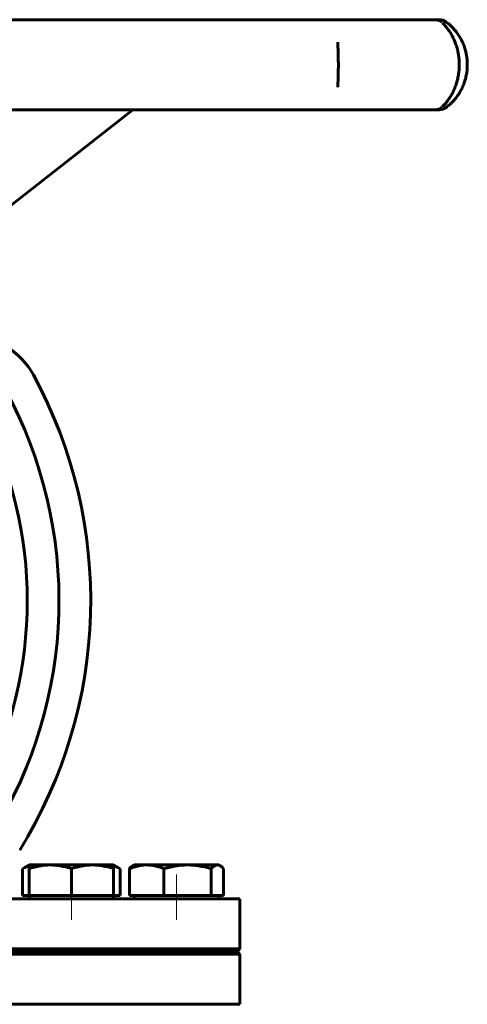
# Model space of a CAD drawing. Header units: millimetres. Extents: x 0 to 594, y 0 to 420.
# Tile 4 of 6: x 189 to 231, y 253 to 346. Entities that reach past the tile are written whole.
import ezdxf

# ---------------------------------------------------------------- set-up
doc = ezdxf.new("R2010")
doc.units = ezdxf.units.MM
doc.linetypes.add('K5LT_AXLED', pattern=[12, 7.5, -1.5, 1.5, -1.5])
doc.linetypes.add('K5LT_BASIC', pattern=[0])
doc.layers.add('Системный слой (1)', color=7, linetype='Continuous', true_color=0x6c6c6c)

# ---------------------------------------------------------------- blocks, each defined once
blk = doc.blocks.new('U3')
at = {"layer": 'Системный слой (1)', "color": 143, "linetype": 'K5LT_BASIC', "lineweight": 60, "true_color": 0x33acca}
for p, q in [((229.378, 345.719), (229.351, 345.739)), ((229.406, 345.699), (229.378, 345.719)), ((229.434, 345.678), (229.406, 345.699)), ((229.351, 337.584), (229.389, 337.611)), ((229.389, 337.611), (229.427, 337.639)), ((229.427, 337.639), (229.466, 337.668))]:
    blk.add_line(p, q, dxfattribs=at)
blk = doc.blocks.new('U4')
at = {"layer": 'Системный слой (1)', "color": 143, "linetype": 'K5LT_BASIC', "lineweight": 60, "true_color": 0x33acca}
for p, q in [((207.827, 265.864), (207.734, 265.873)), ((207.92, 265.837), (207.827, 265.864)), ((208.012, 265.792), (207.92, 265.837)), ((208.119, 265.719), (208.012, 265.792)), ((208.226, 265.626), (208.119, 265.719)), ((208.332, 265.516), (208.226, 265.626))]:
    blk.add_line(p, q, dxfattribs=at)
blk = doc.blocks.new('U8')
at = {"layer": 'Системный слой (1)', "color": 143, "linetype": 'K5LT_BASIC', "lineweight": 60, "true_color": 0x33acca}
for start, end in [(54.12034, 54.63307), (305.36693, 305.89273)]:
    blk.add_arc((226.457, 341.661), 5, start, end, dxfattribs=at)
blk = doc.blocks.new('U15')
at = {"layer": 'Системный слой (1)', "color": 143, "linetype": 'K5LT_BASIC', "lineweight": 60, "true_color": 0x33acca}
for p, q in [((189.912, 265.792), (189.704, 265.719)), ((189.498, 265.626), (189.293, 265.516)), ((189.704, 265.719), (189.498, 265.626))]:
    blk.add_line(p, q, dxfattribs=at)
blk = doc.blocks.new('U16')
at = {"layer": 'Системный слой (1)', "color": 143, "linetype": 'K5LT_BASIC', "lineweight": 60, "true_color": 0x33acca}
for p, q in [((198.12, 265.719), (197.912, 265.792)), ((198.327, 265.626), (198.12, 265.719)), ((198.531, 265.516), (198.327, 265.626))]:
    blk.add_line(p, q, dxfattribs=at)

msp = doc.modelspace()

# ---------------------------------------------------------------- linework, layer by layer
at = {"layer": 'Системный слой (1)', "color": 143, "linetype": 'K5LT_BASIC', "lineweight": 60, "true_color": 0x33acca}
for p, q in [((197.2841, 345.9233), (176.9039, 345.9233)), ((203.2753, 345.9233), (197.2841, 345.9233)), ((218.3716, 345.9233), (203.2753, 345.9233)), ((221.9941, 345.9233), (218.3716, 345.9233)), ((228.3481, 345.9233), (221.9941, 345.9233)), ((228.772, 345.9233), (228.3481, 345.9233)), ((229.3508, 345.7388), (229.3509, 345.7388)), ((219.1474, 343.7583), (219.1474, 343.7862)), ((219.1476, 339.5374), (219.1476, 339.5596)), ((176.9039, 337.3996), (197.2841, 337.3996)), ((187.1488, 327.5501), (199.7164, 337.3996)), ((197.2841, 337.3996), (203.2753, 337.3996)), ((203.2753, 337.3996), (218.3716, 337.3996)), ((218.3716, 337.3996), (221.9941, 337.3996)), ((221.9941, 337.3996), (228.3481, 337.3996)), ((227.9453, 337.3996), (228.772, 337.3996)), ((189.2934, 265.5161), (189.9122, 265.8733)), ((189.9122, 265.5161), (189.9122, 265.8733)), ((191.9122, 265.8733), (189.9122, 265.8733)), ((195.9122, 265.8733), (191.9122, 265.8733)), ((197.9122, 265.8733), (195.9122, 265.8733)), ((198.531, 265.5161), (197.9122, 265.8733)), ((197.9122, 265.8733), (197.9122, 265.5161)), ((199.7294, 265.7919), (199.8705, 265.8733)), ((201.0421, 265.8733), (199.8705, 265.8733)), ((204.9058, 265.8733), (201.0421, 265.8733)), ((207.7342, 265.8733), (204.9058, 265.8733)), ((207.8705, 265.8733), (207.7342, 265.8733)), ((208.0116, 265.7919), (207.8705, 265.8733)), ((189.2934, 262.9733), (189.2934, 265.5161)), ((189.9122, 262.9733), (189.9122, 265.5161)), ((193.9122, 262.9733), (193.9122, 265.5161)), ((197.9122, 262.9733), (197.9122, 265.5161)), ((198.531, 262.9733), (198.531, 265.5161)), ((199.4091, 262.9733), (199.4091, 265.5161)), ((202.6751, 262.9733), (202.6751, 265.5161)), ((207.1365, 262.9733), (207.1365, 265.5161)), ((208.3319, 262.9733), (208.3319, 265.5161)), ((189.9122, 262.9733), (189.2934, 262.9733)), ((191.9122, 262.9733), (189.9122, 262.9733)), ((189.9122, 262.6733), (189.9122, 262.9733)), ((193.9122, 262.9733), (191.9122, 262.9733)), ((195.9122, 262.9733), (193.9122, 262.9733)), ((197.9122, 262.9733), (195.9122, 262.9733)), ((198.531, 262.9733), (197.9122, 262.9733)), ((197.9122, 262.6733), (197.9122, 262.9733)), ((201.0421, 262.9733), (199.4091, 262.9733)), ((199.8705, 262.6733), (199.8705, 262.9733)), ((202.6751, 262.9733), (201.0421, 262.9733)), ((204.9058, 262.9733), (202.6751, 262.9733)), ((207.1365, 262.9733), (204.9058, 262.9733)), ((207.7342, 262.9733), (207.1365, 262.9733)), ((208.3319, 262.9733), (207.7342, 262.9733)), ((207.8705, 262.6733), (207.8705, 262.9733)), ((129.8705, 262.6733), (209.8705, 262.6733)), ((209.8705, 257.9233), (209.8705, 262.6733)), ((129.8705, 257.9233), (209.8705, 257.9233)), ((129.8705, 257.4233), (209.8705, 257.4233)), ((130.1205, 257.6733), (209.6205, 257.6733)), ((209.6205, 257.6733), (209.8705, 257.9233)), ((209.8705, 257.4233), (209.6205, 257.6733)), ((209.8705, 252.6733), (209.8705, 257.4233)), ((129.8705, 252.6733), (209.8705, 252.6733))]:
    msp.add_line(p, q, dxfattribs=at)
at = {"layer": 'Системный слой (1)', "color": 30, "linetype": 'K5LT_AXLED', "lineweight": 18, "true_color": 0xff8000}
for p, q in [((193.9122, 260.6733), (193.9122, 264.9733)), ((203.8705, 260.6733), (203.8705, 264.9733))]:
    msp.add_line(p, q, dxfattribs=at)
at = {"layer": 'Системный слой (1)', "color": 143, "linetype": 'K5LT_BASIC', "lineweight": 60, "true_color": 0x33acca}
for centre, radius, start, end in [((228.3481, 344.9233), 1, 49.33154, 90), ((228.7721, 344.9233), 1, 54.633065, 90), ((228.3481, 338.3996), 1, 270, 310.667449), ((228.7721, 338.3996), 1, 270, 305.366935), ((184.1651, 308.9469), 7, 28.45388, 90), ((150.8642, 290.9007), 44.8763, 328.238095, 28.45388), ((150.8642, 290.9007), 41.8763, 328.238095, 28.45388), ((150.8642, 290.9007), 38.8763, 330.944835, 25.557481)]:
    msp.add_arc(centre, radius, start, end, dxfattribs=at)
for centre, major_axis, start_param, end_param in [((228.772, 344.9233), (0, 1), 5.6659159, 6.2831853), ((228.772, 338.3996), (0, -1), 0, 0.6172695)]:
    msp.add_ellipse(centre, major_axis=major_axis, ratio=0.9999994, start_param=start_param, end_param=end_param, dxfattribs=at)
for points, knots in [([(229.05, 345.6344), (229.1307, 345.5537), (229.2198, 345.4596), (229.3965, 345.254), (229.4837, 345.1449), (229.6508, 344.9153), (229.7304, 344.7975), (229.8834, 344.5477), (229.9567, 344.417), (230.0912, 344.1498), (230.1529, 344.0148), (230.2663, 343.7358), (230.3182, 343.5928), (230.4123, 343.297), (230.4546, 343.1441), (230.5261, 342.8357), (230.5556, 342.6806), (230.6001, 342.3754), (230.6159, 342.2253), (230.6358, 341.9265), (230.6402, 341.7781), (230.6384, 341.4689), (230.6312, 341.3078), (230.6044, 340.9923), (230.5851, 340.8382), (230.535, 340.5381), (230.5045, 340.3919), (230.4317, 340.0976), (230.3888, 339.9498), (230.2928, 339.6598), (230.2394, 339.518), (230.1264, 339.2495), (230.0669, 339.1227), (229.9456, 338.8867), (229.8836, 338.7767), (229.747, 338.5516), (229.6718, 338.4388), (229.5183, 338.2243), (229.4404, 338.124), (229.2833, 337.9352), (229.2043, 337.8479), (229.104, 337.7431), (229.0774, 337.716), (229.0513, 337.6899), (229.0506, 337.6892), (229.05, 337.6885)], [0, 0, 0, 0, 1.6013489, 1.6013489, 3.01594, 3.01594, 4.279094, 4.279094, 5.477551, 5.477551, 6.5712453, 6.5712453, 7.6233589, 7.6233589, 8.6781577, 8.6781577, 9.6901722, 9.6901722, 10.6402349, 10.6402349, 11.5640948, 11.5640948, 12.5725493, 12.5725493, 13.5553023, 13.5553023, 14.5202509, 14.5202509, 15.5476224, 15.5476224, 16.6022554, 16.6022554, 17.6435363, 17.6435363, 18.6515037, 18.6515037, 19.84316, 19.84316, 21.1111599, 21.1111599, 22.4732943, 22.4732943, 22.9866562, 22.9866562, 22.999766, 22.999766, 22.999766, 22.999766]), ([(229.4077, 337.6251), (229.5188, 337.7064), (229.6353, 337.7992), (229.8604, 338.0005), (229.9666, 338.1043), (230.1746, 338.3291), (230.2765, 338.4494), (230.4699, 338.7036), (230.5615, 338.8364), (230.7281, 339.1078), (230.8039, 339.2448), (230.9425, 339.5282), (231.0056, 339.6733), (231.1203, 339.9752), (231.172, 340.1322), (231.2593, 340.4494), (231.2953, 340.6084), (231.35, 340.9227), (231.3695, 341.078), (231.3943, 341.3845), (231.4, 341.5351), (231.3988, 341.8511), (231.3906, 342.0166), (231.3593, 342.3396), (231.3366, 342.4965), (231.2774, 342.8012), (231.2413, 342.9494), (231.1546, 343.2485), (231.1033, 343.3985), (230.9875, 343.6942), (230.9225, 343.8395), (230.7832, 344.1165), (230.709, 344.2479), (230.5503, 344.5024), (230.4654, 344.6247), (230.3709, 344.7494), (230.3631, 344.7595), (230.2905, 344.8538), (230.2246, 344.9335), (230.1409, 345.0289), (230.1234, 345.0485), (230.1012, 345.073), (230.0966, 345.0781), (230.0873, 345.0883), (230.0826, 345.0933), (230.0734, 345.1033), (230.0689, 345.1083), (230.0588, 345.119), (230.0534, 345.1249), (230.0374, 345.1419), (230.0267, 345.1531), (229.995, 345.1863), (229.9739, 345.2079), (229.9107, 345.2715), (229.8686, 345.3122), (229.743, 345.4294), (229.66, 345.501), (229.5223, 345.612), (229.4671, 345.6543), (229.4131, 345.6939)], [0, 0, 0, 0, 2.0501626, 2.0501626, 3.8535508, 3.8535508, 5.5830232, 5.5830232, 7.217795, 7.217795, 8.7089167, 8.7089167, 10.1483709, 10.1483709, 11.6014347, 11.6014347, 12.9989958, 12.9989958, 14.314944, 14.314944, 15.5796215, 15.5796215, 16.9662971, 16.9662971, 18.3055953, 18.3055953, 19.615613, 19.615613, 21.0141727, 21.0141727, 22.4677022, 22.4677022, 23.9126693, 23.9126693, 25.4279579, 25.4279579, 25.5632084, 25.5632084, 26.6914147, 26.6914147, 26.9900514, 26.9900514, 27.0691007, 27.0691007, 27.14815, 27.14815, 27.225958, 27.225958, 27.318423, 27.318423, 27.498843, 27.498843, 27.857428, 27.857428, 28.5734707, 28.5734707, 30.0033011, 30.0033011, 31, 31, 31, 31]), ([(219.1474, 343.7583), (219.1474, 343.7564), (219.1474, 343.7546), (219.1475, 343.6992), (219.1481, 343.6432), (219.1495, 343.56), (219.1499, 343.535), (219.1507, 343.4993), (219.1509, 343.4888), (219.1514, 343.4676), (219.1516, 343.4569), (219.1544, 343.3424), (219.1578, 343.2325), (219.1652, 342.9991), (219.1693, 342.8751), (219.1769, 342.6215), (219.1804, 342.4922), (219.1858, 342.2333), (219.1877, 342.1038), (219.1902, 341.8386), (219.1906, 341.7023), (219.19, 341.4286), (219.1889, 341.2915), (219.1855, 341.0541), (219.1836, 340.9527), (219.1782, 340.7285), (219.1747, 340.6065), (219.1689, 340.4227), (219.1669, 340.3581), (219.1638, 340.2649), (219.1629, 340.2353), (219.1615, 340.1914), (219.161, 340.1768), (219.1604, 340.1586), (219.1603, 340.155), (219.1601, 340.1478), (219.16, 340.1442), (219.1598, 340.1385), (219.1597, 340.1365), (219.1596, 340.1311), (219.1595, 340.1278), (219.1592, 340.1185), (219.159, 340.1125), (219.1584, 340.0948), (219.1581, 340.0832), (219.1571, 340.0497), (219.1564, 340.0279), (219.1547, 339.9678), (219.1536, 339.9299), (219.1507, 339.8136), (219.1492, 339.7379), (219.1479, 339.6297), (219.1477, 339.594), (219.1476, 339.5596)], [0, 0, 0, 0, 0.0484244, 0.0484244, 1.4285156, 1.4285156, 2.0002645, 2.0002645, 2.2371306, 2.2371306, 2.4739967, 2.4739967, 4.7618721, 4.7618721, 7.1244435, 7.1244435, 9.4513877, 9.4513877, 11.6842906, 11.6842906, 14.0160724, 14.0160724, 16.3579054, 16.3579054, 18.1364871, 18.1364871, 20.3588075, 20.3588075, 21.5954361, 21.5954361, 22.1808095, 22.1808095, 22.4738152, 22.4738152, 22.5470666, 22.5470666, 22.620318, 22.620318, 22.6618911, 22.6618911, 22.7291992, 22.7291992, 22.8519373, 22.8519373, 23.0914748, 23.0914748, 23.5467957, 23.5467957, 24.3624388, 24.3624388, 26.1045596, 26.1045596, 27, 27, 27, 27]), ([(191.9122, 265.8733), (191.7895, 265.8733), (191.5526, 265.8649), (191.1919, 265.8278), (190.87, 265.7738), (190.4659, 265.685), (190.1602, 265.5976), (189.9398, 265.5253), (189.9122, 265.5161)], [0, 0, 0, 0, 1.6283275, 3.1496857, 4.815083, 5.9524719, 8.6175336, 9, 9, 9, 9]), ([(193.9122, 265.5161), (193.7696, 265.5636), (193.5443, 265.6327), (193.2389, 265.7113), (192.9723, 265.7697), (192.6786, 265.8206), (192.3586, 265.8575), (192.1018, 265.8715), (191.9547, 265.8733), (191.9122, 265.8733)], [0, 0, 0, 0, 2.192924, 3.4422386, 4.6221772, 6.2019332, 7.827902, 9.3718265, 10, 10, 10, 10]), ([(195.9122, 265.8733), (195.7895, 265.8733), (195.5526, 265.8649), (195.1919, 265.8278), (194.87, 265.7738), (194.4659, 265.685), (194.1602, 265.5976), (193.9398, 265.5253), (193.9122, 265.5161)], [0, 0, 0, 0, 1.6283275, 3.1496857, 4.815083, 5.9524719, 8.6175336, 9, 9, 9, 9]), ([(197.9122, 265.5161), (197.7696, 265.5636), (197.5443, 265.6327), (197.2389, 265.7113), (196.9723, 265.7697), (196.6786, 265.8206), (196.3586, 265.8575), (196.1018, 265.8715), (195.9547, 265.8733), (195.9122, 265.8733)], [0, 0, 0, 0, 2.192924, 3.4422386, 4.6221772, 6.2019332, 7.827902, 9.3718265, 10, 10, 10, 10]), ([(201.0421, 265.8733), (200.942, 265.8733), (200.7485, 265.8649), (200.454, 265.8278), (200.1912, 265.7738), (199.8382, 265.6788), (199.5889, 265.5894), (199.4091, 265.5161)], [0, 0, 0, 0, 1.4474022, 2.7997206, 4.2800738, 5.2910861, 8, 8, 8, 8]), ([(199.4091, 265.5161), (199.4427, 265.5536), (199.5003, 265.6137), (199.6069, 265.7105), (199.6801, 265.7634), (199.7294, 265.7919)], [0, 0, 0, 0, 1.9182818, 3.2676611, 6, 6, 6, 6]), ([(202.6751, 265.5161), (202.5437, 265.5697), (202.2965, 265.6616), (201.9602, 265.7586), (201.6675, 265.8207), (201.4062, 265.8575), (201.1969, 265.8715), (201.0768, 265.8733), (201.0421, 265.8733)], [0, 0, 0, 0, 2.2274481, 4.1599594, 5.588463, 7.0451118, 8.4346438, 9, 9, 9, 9]), ([(204.9058, 265.8733), (204.769, 265.8733), (204.5048, 265.8649), (204.1025, 265.8278), (203.7434, 265.7738), (203.3245, 265.6913), (202.9832, 265.6058), (202.737, 265.5346), (202.6751, 265.5161)], [0, 0, 0, 0, 1.6283275, 3.1496857, 4.815083, 5.9524719, 8.2319648, 9, 9, 9, 9]), ([(207.1365, 265.5161), (206.9775, 265.5636), (206.7262, 265.6327), (206.3856, 265.7113), (206.0882, 265.7697), (205.7607, 265.8206), (205.4038, 265.8575), (205.1173, 265.8715), (204.9533, 265.8733), (204.9058, 265.8733)], [0, 0, 0, 0, 2.192924, 3.4422386, 4.6221772, 6.2019332, 7.827902, 9.3718265, 10, 10, 10, 10]), ([(207.7342, 265.8733), (207.6976, 265.8733), (207.6268, 265.8649), (207.519, 265.8278), (207.4228, 265.7738), (207.2936, 265.6788), (207.2023, 265.5894), (207.1365, 265.5161)], [0, 0, 0, 0, 1.4474022, 2.7997206, 4.2800738, 5.2910861, 8, 8, 8, 8])]:
    msp.add_open_spline(points, degree=3, knots=knots, dxfattribs=at)

# ---------------------------------------------------------------- block references
at = {"layer": 'Системный слой (1)'}
for name in ['U3', 'U8', 'U15', 'U16', 'U4']:
    msp.add_blockref(name, (0, 0), dxfattribs=at)

doc.saveas('drawing.dxf')
